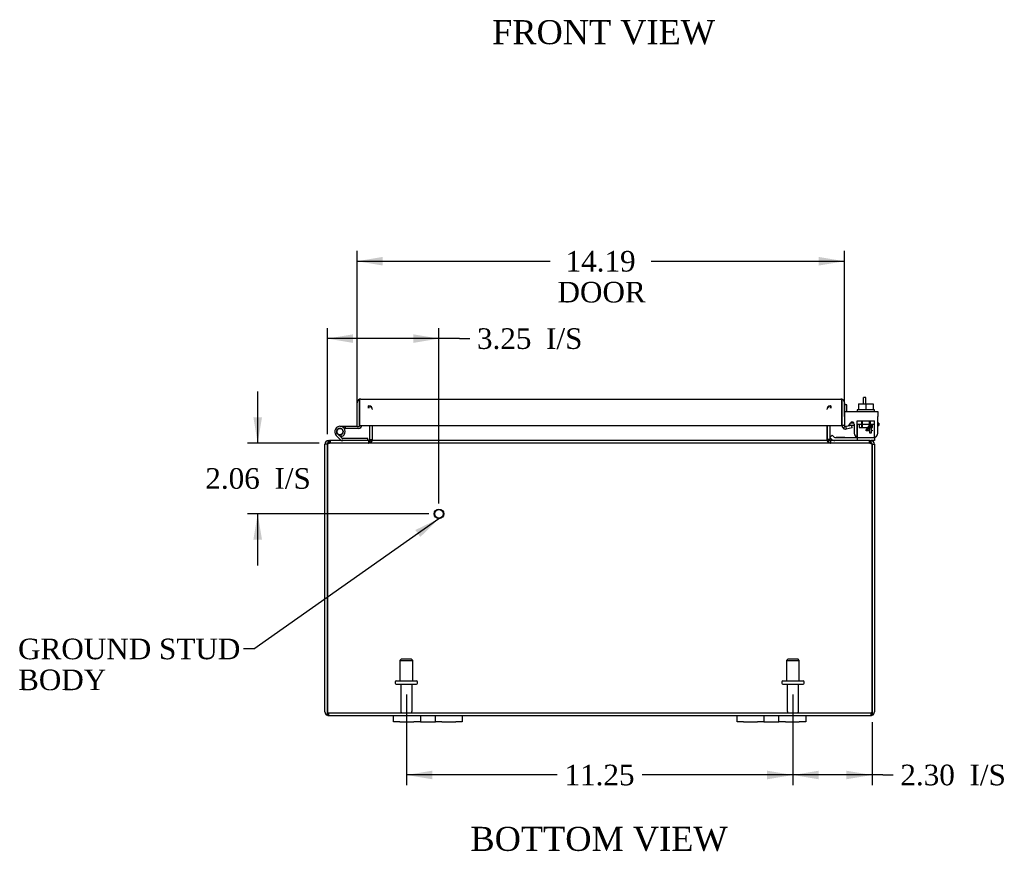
# Model space of a CAD drawing. Header units: inches. Extents: x 2 to 118, y 3 to 79.
# Tile 1 of 6: x 22 to 50, y 3 to 27. Entities that reach past the tile are written whole.
import ezdxf
from ezdxf.enums import TextEntityAlignment as Align

# ---------------------------------------------------------------- set-up
doc = ezdxf.new("R2010")
doc.units = ezdxf.units.IN
doc.header["$MEASUREMENT"] = 0
for name, color, linetype in [('COM40153-1', 7, 'CONTINUOUS'), ('COM40153-2', 7, 'CONTINUOUS'), ('COM42667', 7, 'CONTINUOUS'), ('COM42780', 7, 'CONTINUOUS'), ('COM48443', 7, 'CONTINUOUS'), ('COM71780-3', 7, 'CONTINUOUS'), ('DEFAULT', 7, 'CONTINUOUS'), ('FET07710', 7, 'CONTINUOUS'), ('HNG10620-12B', 7, 'CONTINUOUS'), ('HNG10620-12C', 7, 'CONTINUOUS'), ('HNG10620-12P', 7, 'CONTINUOUS'), ('SCC19011', 7, 'CONTINUOUS'), ('STD21878', 7, 'CONTINUOUS'), ('STD26094', 7, 'CONTINUOUS'), ('WAF25035', 7, 'CONTINUOUS')]:
    doc.layers.add(name, color=color, linetype=linetype)
doc.styles.add('SEACAD_TIMES_NEW_ROMAN', font='times.ttf')

# ---------------------------------------------------------------- blocks, each defined once
blk = doc.blocks.new('SEANNOT_GROUP1')
at = {"layer": 'DEFAULT', "linetype": 'Continuous'}
blk.add_hatch(color=136, dxfattribs=at).paths.add_polyline_path([(33.215, 12.102), (33.757, 12.636), (33.072, 12.306)])
at = {"layer": 'DEFAULT', "color": 136, "linetype": 'Continuous'}
blk.add_line((28.371, 8.844), (28.071, 8.844), dxfattribs=at)
blk.add_lwpolyline([(28.371, 8.844), (33.757, 12.636)], dxfattribs=at)
at = {"layer": 'DEFAULT', "color": 136, "linetype": 'Continuous', "style": 'SEACAD_TIMES_NEW_ROMAN'}
for s, p in [('GROUND STUD', (21.506, 9.144)), ('BODY', (21.506, 8.244))]:
    blk.add_text(s, height=0.6, dxfattribs=at).set_placement(p, align=Align.TOP_LEFT)
blk = doc.blocks.new('GDIMGGROUP7')
at = {"layer": 'DEFAULT', "linetype": 'Continuous'}
for points in [[(44.812, 5.05), (44.812, 5.3), (44.062, 5.175)], [(45.615, 5.05), (46.365, 5.175), (45.615, 5.3)]]:
    blk.add_hatch(color=136, dxfattribs=at).paths.add_polyline_path(points)
at = {"layer": 'DEFAULT', "color": 136, "linetype": 'Continuous'}
for p, q in [((44.062, 7.517), (44.062, 4.875)), ((46.365, 6.716), (46.365, 4.875)), ((46.68, 5.175), (44.062, 5.175)), ((46.68, 5.175), (46.98, 5.175))]:
    blk.add_line(p, q, dxfattribs=at)
at = {"layer": 'DEFAULT', "color": 136, "linetype": 'Continuous', "style": 'SEACAD_TIMES_NEW_ROMAN'}
for s, p in [('2.30', (47.19, 5.475)), ('I/S', (49.203, 5.475))]:
    blk.add_text(s, height=0.6, dxfattribs=at).set_placement(p, align=Align.TOP_LEFT)
blk = doc.blocks.new('GDIMGGROUP8')
at = {"layer": 'DEFAULT', "linetype": 'Continuous'}
for points in [[(33.562, 5.05), (33.562, 5.3), (32.812, 5.175)], [(43.312, 5.05), (44.062, 5.175), (43.312, 5.3)]]:
    blk.add_hatch(color=136, dxfattribs=at).paths.add_polyline_path(points)
at = {"layer": 'DEFAULT', "color": 136, "linetype": 'Continuous'}
for p, q in [((32.812, 7.517), (32.812, 4.875)), ((44.062, 7.517), (44.062, 4.875)), ((37.203, 5.175), (32.812, 5.175)), ((44.062, 5.175), (39.67, 5.175))]:
    blk.add_line(p, q, dxfattribs=at)
at = {"layer": 'DEFAULT', "color": 136, "linetype": 'Continuous', "style": 'SEACAD_TIMES_NEW_ROMAN'}
blk.add_text('11.25', height=0.6, dxfattribs=at).set_placement((37.413, 5.475), align=Align.TOP_LEFT)
blk = doc.blocks.new('GDIMGGROUP14')
at = {"layer": 'DEFAULT', "linetype": 'Continuous'}
for points in [[(28.357, 15.586), (28.482, 14.836), (28.607, 15.586)], [(28.357, 12.026), (28.607, 12.026), (28.482, 12.776)]]:
    blk.add_hatch(color=136, dxfattribs=at).paths.add_polyline_path(points)
at = {"layer": 'DEFAULT', "color": 136, "linetype": 'Continuous'}
for p, q in [((28.482, 14.836), (28.482, 16.336)), ((30.27, 14.836), (28.182, 14.836)), ((33.459, 12.776), (28.182, 12.776)), ((28.482, 11.276), (28.482, 12.776))]:
    blk.add_line(p, q, dxfattribs=at)
at = {"layer": 'DEFAULT', "color": 136, "linetype": 'Continuous', "style": 'SEACAD_TIMES_NEW_ROMAN'}
for s, p in [('2.06', (26.957, 14.106)), ('I/S', (28.97, 14.106))]:
    blk.add_text(s, height=0.6, dxfattribs=at).set_placement(p, align=Align.TOP_LEFT)
blk = doc.blocks.new('GDIMGGROUP15')
at = {"layer": 'DEFAULT', "linetype": 'Continuous'}
for points in [[(31.259, 18.002), (30.509, 17.877), (31.259, 17.752)], [(33.009, 18.002), (33.009, 17.752), (33.759, 17.877)]]:
    blk.add_hatch(color=136, dxfattribs=at).paths.add_polyline_path(points)
at = {"layer": 'DEFAULT', "color": 136, "linetype": 'Continuous'}
for p, q in [((30.509, 15.1), (30.509, 18.177)), ((33.759, 13.076), (33.759, 18.177)), ((34.355, 17.877), (30.509, 17.877)), ((34.355, 17.877), (34.655, 17.877))]:
    blk.add_line(p, q, dxfattribs=at)
at = {"layer": 'DEFAULT', "color": 136, "linetype": 'Continuous', "style": 'SEACAD_TIMES_NEW_ROMAN'}
for s, p in [('3.25', (34.865, 18.177)), ('I/S', (36.877, 18.177))]:
    blk.add_text(s, height=0.6, dxfattribs=at).set_placement(p, align=Align.TOP_LEFT)
blk = doc.blocks.new('GDIMGGROUP20')
at = {"layer": 'DEFAULT', "linetype": 'Continuous'}
for points in [[(32.124, 20.254), (31.374, 20.129), (32.124, 20.004)], [(44.812, 20.254), (44.812, 20.004), (45.562, 20.129)]]:
    blk.add_hatch(color=136, dxfattribs=at).paths.add_polyline_path(points)
at = {"layer": 'DEFAULT', "color": 136, "linetype": 'Continuous'}
for p, q in [((31.374, 15.623), (31.374, 20.429)), ((45.562, 15.651), (45.562, 20.429)), ((31.374, 20.129), (36.999, 20.129)), ((39.936, 20.129), (45.562, 20.129))]:
    blk.add_line(p, q, dxfattribs=at)
at = {"layer": 'DEFAULT', "color": 136, "linetype": 'Continuous', "style": 'SEACAD_TIMES_NEW_ROMAN'}
for s, p in [('14.19', (37.444, 20.429)), ('DOOR', (37.209, 19.529))]:
    blk.add_text(s, height=0.6, dxfattribs=at).set_placement(p, align=Align.TOP_LEFT)

msp = doc.modelspace()

# ---------------------------------------------------------------- linework, layer by layer
at = {"layer": 'COM40153-1', "color": 7}
for p, q in [((46.115, 15.98), (46.115, 16.158)), ((46.187, 16.158), (46.115, 16.158)), ((46.187, 15.98), (46.187, 16.158))]:
    msp.add_line(p, q, dxfattribs=at)
at = {"layer": 'COM40153-2', "color": 7}
for p, q in [((45.634, 15.946), (45.562, 15.946)), ((45.634, 15.754), (45.634, 15.946)), ((45.846, 15.346), (45.688, 15.346)), ((45.838, 15.418), (45.734, 15.418)), ((46.562, 15.418), (46.532, 15.418)), ((46.532, 15.346), (46.562, 15.346)), ((46.562, 15.418), (46.562, 15.346))]:
    msp.add_line(p, q, dxfattribs=at)
msp.add_arc((45.67, 15.454), 0.108, 180, 186.8545, dxfattribs=at)
at = {"layer": 'COM42667', "color": 7}
for p, q in [((45.562, 15.754), (46.532, 15.754)), ((45.562, 15.611), (45.562, 15.754)), ((45.562, 15.611), (45.562, 15.355)), ((46.532, 15.754), (46.532, 15.611)), ((46.532, 15.128), (46.532, 15.611)), ((45.677, 15.329), (45.736, 15.42)), ((45.846, 15.388), (45.846, 15.128)), ((46.196, 15.216), (46.311, 15.378)), ((46.196, 15.188), (46.196, 15.216)), ((46.305, 15.329), (46.226, 15.216)), ((46.226, 15.216), (46.305, 15.216)), ((46.305, 15.216), (46.305, 15.329)), ((46.311, 15.378), (46.336, 15.378)), ((46.336, 15.378), (46.336, 15.216)), ((46.336, 15.216), (46.369, 15.216)), ((46.369, 15.216), (46.369, 15.188)), ((46.305, 15.188), (46.196, 15.188)), ((46.305, 15.128), (46.305, 15.188)), ((46.336, 15.128), (46.305, 15.128)), ((46.369, 15.188), (46.336, 15.188)), ((46.336, 15.188), (46.336, 15.128))]:
    msp.add_line(p, q, dxfattribs=at)
for centre, radius, start, end in [((45.622, 15.355), 0.06, 180, 202.199), ((45.786, 15.388), 0.06, 0, 147.1545), ((45.971, 15.128), 0.125, 180, 270), ((46.407, 15.128), 0.125, 270, 0)]:
    msp.add_arc(centre, radius, start, end, dxfattribs=at)
at = {"layer": 'COM42780', "color": 7}
for p, q in [((45.933, 15.48), (46.433, 15.48)), ((45.933, 15.394), (45.933, 15.48)), ((46.058, 15.48), (46.058, 15.29)), ((46.077, 15.48), (46.077, 15.29)), ((46.29, 15.29), (46.29, 15.48)), ((46.308, 15.48), (46.308, 15.29)), ((46.433, 15.34), (46.433, 15.48)), ((45.933, 15.34), (45.933, 15.394)), ((45.933, 15.394), (45.933, 14.924)), ((45.933, 15.385), (46.433, 15.385)), ((45.988, 15.385), (45.988, 15.29)), ((45.988, 15.29), (46.378, 15.29)), ((46.378, 15.29), (46.378, 15.385)), ((46.433, 15.051), (46.433, 15.34)), ((45.134, 15.001), (45.201, 15.068)), ((45.134, 15.001), (45.184, 14.95)), ((45.201, 15.068), (45.251, 15.017)), ((45.285, 15.003), (46.183, 15.003)), ((45.319, 15.002), (45.319, 15.003)), ((45.379, 15.002), (45.319, 15.002)), ((45.379, 15.002), (45.379, 15.003)), ((45.407, 15.002), (45.379, 15.002)), ((45.407, 15.002), (45.407, 15.003)), ((45.569, 15.002), (45.407, 15.002)), ((45.519, 15.002), (45.519, 15.003)), ((45.569, 15.002), (45.569, 15.003)), ((46.183, 15.003), (46.433, 15.003)), ((46.433, 14.908), (46.329, 14.908)), ((46.433, 15.006), (46.433, 15.051)), ((46.433, 15.003), (46.433, 15.006)), ((46.433, 15.003), (46.433, 14.908))]:
    msp.add_line(p, q, dxfattribs=at)
for radius in [0.143, 0.048]:
    msp.add_arc((45.285, 15.051), radius, 225, 270, dxfattribs=at)
msp.add_ellipse((45.683, 16.009), major_axis=(0, -14.322), ratio=0.017455, start_param=1.503851, end_param=1.524085, dxfattribs=at)
for points, knots in [([(45.925, 15.003), (45.927, 15.003), (45.928, 15.004), (45.929, 15.008), (45.93, 15.009), (45.93, 15.01)], [0, 0, 0, 0, 0.25, 0.25, 0.3597521, 0.3597521, 0.3597521, 0.3597521]), ([(45.933, 14.924), (45.933, 14.919), (45.933, 14.915), (45.93, 14.91), (45.928, 14.908), (45.925, 14.908)], [0, 0, 0, 0, 0.5, 0.5, 1, 1, 1, 1]), ([(45.93, 15.01), (45.93, 15.011), (45.93, 15.011), (45.931, 15.013), (45.931, 15.015), (45.932, 15.021), (45.932, 15.026), (45.933, 15.038), (45.933, 15.044), (45.933, 15.051)], [0.3597521, 0.3597521, 0.3597521, 0.3597521, 0.375, 0.375, 0.5, 0.5, 0.75, 0.75, 1, 1, 1, 1])]:
    msp.add_open_spline(points, degree=3, knots=knots, dxfattribs=at)
at = {"layer": 'COM48443', "color": 7}
for p, q in [((31.704, 15.849), (31.704, 15.921)), ((31.722, 15.849), (31.722, 15.921)), ((45.152, 15.849), (45.152, 15.921)), ((45.17, 15.921), (45.17, 15.849)), ((31.74, 15.351), (31.74, 14.944)), ((31.812, 15.351), (31.812, 14.944)), ((31.825, 14.944), (31.825, 15.351)), ((45.048, 15.351), (45.048, 14.944)), ((45.062, 15.351), (45.062, 14.944)), ((45.134, 15.351), (45.134, 14.944)), ((30.545, 14.884), (30.545, 14.908)), ((30.545, 14.908), (30.569, 14.908)), ((30.569, 14.908), (30.569, 14.836)), ((30.569, 14.908), (30.57, 14.908)), ((30.57, 14.836), (30.57, 14.908)), ((46.303, 14.908), (30.57, 14.908)), ((30.587, 14.908), (30.587, 14.836)), ((31.704, 14.908), (31.704, 14.836)), ((31.722, 14.908), (31.722, 14.836)), ((31.74, 14.944), (31.812, 14.944)), ((45.134, 14.944), (45.062, 14.944)), ((45.152, 14.908), (45.152, 14.836)), ((45.17, 14.836), (45.17, 14.908)), ((46.286, 14.908), (46.286, 14.836)), ((46.303, 14.836), (46.303, 14.908)), ((46.303, 14.908), (46.304, 14.908)), ((46.304, 14.908), (46.304, 14.836)), ((46.304, 14.908), (46.329, 14.908)), ((46.329, 14.884), (46.329, 14.908)), ((30.437, 7.016), (30.437, 14.8)), ((30.509, 14.8), (30.437, 14.8)), ((30.509, 7.016), (30.509, 14.8)), ((30.509, 14.8), (30.509, 7.016)), ((30.545, 14.836), (30.545, 14.884)), ((30.545, 14.836), (30.569, 14.836)), ((30.569, 14.836), (30.57, 14.836)), ((46.303, 14.836), (30.57, 14.836)), ((46.303, 14.836), (46.304, 14.836)), ((46.304, 14.836), (46.329, 14.836)), ((46.329, 14.836), (46.329, 14.884)), ((46.365, 14.8), (46.437, 14.8)), ((46.365, 14.8), (46.365, 7.016)), ((46.365, 7.016), (46.365, 14.8)), ((46.437, 14.8), (46.437, 7.016)), ((30.509, 6.915), (30.509, 7.016)), ((30.509, 7.016), (30.509, 6.915)), ((30.545, 6.98), (46.329, 6.98)), ((30.545, 6.98), (30.545, 6.908)), ((30.545, 6.908), (32.437, 6.908)), ((34.437, 6.908), (42.437, 6.908)), ((44.437, 6.908), (46.329, 6.908)), ((46.329, 6.98), (46.329, 6.908)), ((46.365, 6.915), (46.365, 7.016)), ((46.365, 7.016), (46.365, 6.915))]:
    msp.add_line(p, q, dxfattribs=at)
for centre, radius, start, end in [((31.704, 15.813), 0.108, 10.3965, 90), ((31.719, 15.816), 0.106, 358.8074, 88.6926), ((45.154, 15.816), 0.106, 91.3077, 181.1923), ((45.17, 15.813), 0.108, 90, 169.6032), ((30.545, 14.8), 0.108, 90, 180), ((31.704, 14.944), 0.036, 270, 0), ((31.704, 14.944), 0.108, 270, 349.6016), ((31.719, 14.942), 0.106, 271.3077, 1.1923), ((31.704, 14.944), 0.108, 349.6016, 0), ((45.154, 14.942), 0.106, 178.8074, 268.6926), ((45.17, 14.944), 0.108, 180, 190.3994), ((45.17, 14.944), 0.108, 190.3994, 270), ((45.17, 14.944), 0.036, 180, 270), ((46.329, 14.8), 0.108, 0, 90), ((30.545, 14.8), 0.036, 141.2767, 180), ((30.545, 14.8), 0.036, 90, 141.2767), ((46.329, 14.8), 0.036, 38.7233, 90), ((46.329, 14.8), 0.036, 0, 38.7233), ((30.545, 7.016), 0.108, 180, 250.5288), ((30.545, 7.016), 0.036, 180, 270), ((30.545, 7.016), 0.108, 250.5288, 270), ((46.329, 7.016), 0.036, 270, 0), ((46.329, 7.016), 0.108, 270, 289.4712), ((46.329, 7.016), 0.108, 289.4712, 0)]:
    msp.add_arc(centre, radius, start, end, dxfattribs=at)
for centre, major_axis, start_param, end_param in [((30.545, 7.016), (0, 0.036), 1.570796, 3.141593), ((30.545, 7.016), (0, 0.108), 2.801756, 3.141593), ((46.329, 7.016), (0, 0.036), 3.141593, 4.712389), ((46.329, 7.016), (0, 0.108), 3.141593, 3.48143)]:
    msp.add_ellipse(centre, major_axis=major_axis, ratio=0.997813, start_param=start_param, end_param=end_param, dxfattribs=at)
for points, knots in [([(30.509, 14.8), (30.514, 14.814), (30.519, 14.829), (30.529, 14.855), (30.534, 14.867), (30.545, 14.887), (30.55, 14.895), (30.56, 14.906), (30.565, 14.908), (30.57, 14.908)], [0, 0, 0, 0, 0.25, 0.25, 0.5, 0.5, 0.75, 0.75, 1, 1, 1, 1]), ([(31.722, 14.908), (31.732, 14.908), (31.742, 14.909), (31.763, 14.911), (31.773, 14.913), (31.788, 14.917), (31.792, 14.918), (31.802, 14.921), (31.806, 14.923), (31.814, 14.928), (31.818, 14.931), (31.822, 14.935), (31.823, 14.937), (31.825, 14.941), (31.825, 14.942), (31.825, 14.944)], [0, 0, 0, 0, 0.25, 0.25, 0.5, 0.5, 0.625, 0.625, 0.75, 0.75, 0.875, 0.875, 0.9375, 0.9375, 1, 1, 1, 1]), ([(45.048, 14.944), (45.048, 14.942), (45.049, 14.941), (45.05, 14.937), (45.051, 14.935), (45.056, 14.931), (45.059, 14.928), (45.067, 14.923), (45.072, 14.921), (45.081, 14.918), (45.086, 14.917), (45.1, 14.913), (45.11, 14.911), (45.131, 14.909), (45.141, 14.908), (45.152, 14.908)], [0, 0, 0, 0, 0.0625, 0.0625, 0.125, 0.125, 0.25, 0.25, 0.375, 0.375, 0.5, 0.5, 0.75, 0.75, 1, 1, 1, 1]), ([(46.303, 14.908), (46.308, 14.908), (46.313, 14.906), (46.323, 14.895), (46.329, 14.887), (46.339, 14.867), (46.344, 14.855), (46.354, 14.829), (46.359, 14.814), (46.365, 14.8)], [0, 0, 0, 0, 0.25, 0.25, 0.5, 0.5, 0.75, 0.75, 1, 1, 1, 1]), ([(30.509, 14.8), (30.519, 14.81), (30.529, 14.819), (30.55, 14.832), (30.56, 14.836), (30.57, 14.836)], [0, 0, 0, 0, 0.5, 0.5, 1, 1, 1, 1]), ([(46.303, 14.836), (46.313, 14.836), (46.323, 14.832), (46.344, 14.819), (46.354, 14.81), (46.365, 14.8)], [0, 0, 0, 0, 0.5, 0.5, 1, 1, 1, 1])]:
    msp.add_open_spline(points, degree=3, knots=knots, dxfattribs=at)
at = {"layer": 'COM71780-3', "color": 7}
for p, q in [((31.446, 16.112), (31.446, 16.01)), ((31.446, 16.01), (31.446, 16.112)), ((31.482, 16.118), (45.454, 16.118)), ((45.49, 16.01), (45.49, 16.112)), ((45.49, 16.112), (45.49, 16.01)), ((31.374, 15.323), (31.374, 16.01)), ((31.446, 15.323), (31.446, 16.01)), ((31.446, 16.01), (31.446, 15.351)), ((45.49, 15.351), (45.49, 16.01)), ((45.49, 16.01), (45.49, 15.351)), ((45.562, 16.01), (45.562, 15.351)), ((31.374, 15.323), (31.446, 15.323)), ((31.446, 15.351), (45.49, 15.351)), ((45.562, 15.351), (45.49, 15.351)), ((45.575, 15.324), (45.528, 15.269)), ((45.774, 15.346), (45.604, 15.316)), ((45.604, 15.316), (45.616, 15.245)), ((45.786, 15.275), (45.616, 15.245)), ((45.786, 15.275), (45.774, 15.346))]:
    msp.add_line(p, q, dxfattribs=at)
for centre, radius, start, end in [((31.482, 16.01), 0.108, 109.4712, 180), ((31.482, 16.01), 0.108, 90, 109.4712), ((45.454, 16.01), 0.108, 70.5288, 90), ((45.454, 16.01), 0.108, 0, 70.5288), ((45.598, 15.351), 0.108, 180, 230), ((45.598, 15.351), 0.108, 230.0001, 279.9999), ((45.598, 15.351), 0.036, 180, 230), ((45.598, 15.351), 0.036, 230, 280)]:
    msp.add_arc(centre, radius, start, end, dxfattribs=at)
for centre, start_param, end_param in [((31.482, 16.01), 3.141593, 3.48143), ((45.454, 16.01), 2.801756, 3.141593)]:
    msp.add_ellipse(centre, major_axis=(0, -0.108), ratio=0.997813, start_param=start_param, end_param=end_param, dxfattribs=at)
at = {"layer": 'FET07710', "color": 7}
for p, q in [((32.437, 6.721), (32.437, 6.908)), ((32.437, 6.908), (32.624, 6.908)), ((32.624, 6.908), (33.031, 6.908)), ((33.031, 6.908), (33.218, 6.908)), ((33.218, 6.908), (33.436, 6.908)), ((33.218, 6.908), (33.218, 6.721)), ((33.436, 6.908), (33.437, 6.908)), ((33.437, 6.908), (33.655, 6.908)), ((33.655, 6.721), (33.655, 6.908)), ((33.655, 6.908), (33.842, 6.908)), ((33.842, 6.908), (34.249, 6.908)), ((34.249, 6.908), (34.437, 6.908)), ((34.437, 6.908), (34.437, 6.721)), ((42.437, 6.721), (42.437, 6.908)), ((42.437, 6.908), (42.624, 6.908)), ((42.624, 6.908), (43.031, 6.908)), ((43.031, 6.908), (43.218, 6.908)), ((43.218, 6.908), (43.436, 6.908)), ((43.218, 6.908), (43.218, 6.721)), ((43.436, 6.908), (43.437, 6.908)), ((43.437, 6.908), (43.655, 6.908)), ((43.655, 6.721), (43.655, 6.908)), ((43.655, 6.908), (43.842, 6.908)), ((43.842, 6.908), (44.249, 6.908)), ((44.249, 6.908), (44.437, 6.908)), ((44.437, 6.908), (44.437, 6.721)), ((32.624, 6.721), (32.437, 6.721)), ((32.624, 6.721), (33.031, 6.721)), ((33.218, 6.721), (33.031, 6.721)), ((33.218, 6.721), (33.436, 6.721)), ((33.436, 6.721), (33.437, 6.721)), ((33.437, 6.721), (33.655, 6.721)), ((33.842, 6.721), (33.655, 6.721)), ((33.842, 6.721), (34.249, 6.721)), ((34.437, 6.721), (34.249, 6.721)), ((42.624, 6.721), (42.437, 6.721)), ((42.624, 6.721), (43.031, 6.721)), ((43.218, 6.721), (43.031, 6.721)), ((43.218, 6.721), (43.436, 6.721)), ((43.436, 6.721), (43.437, 6.721)), ((43.437, 6.721), (43.655, 6.721)), ((43.842, 6.721), (43.655, 6.721)), ((43.842, 6.721), (44.249, 6.721)), ((44.437, 6.721), (44.249, 6.721))]:
    msp.add_line(p, q, dxfattribs=at)
at = {"layer": 'HNG10620-12B', "color": 7}
for p, q in [((30.893, 14.934), (30.767, 15.061)), ((30.936, 14.977), (30.809, 15.103)), ((30.921, 15.023), (30.903, 15.08)), ((31.692, 14.968), (30.956, 14.968)), ((31.692, 14.908), (31.692, 14.968))]:
    msp.add_line(p, q, dxfattribs=at)
for centre, radius, start, end in [((30.876, 15.17), 0.154, 287.1819, 225), ((30.876, 15.17), 0.0938, 287.1819, 225), ((30.956, 14.997), 0.089, 225, 270), ((30.956, 14.997), 0.029, 225, 270)]:
    msp.add_arc(centre, radius, start, end, dxfattribs=at)
at = {"layer": 'HNG10620-12C', "color": 7}
for p, q in [((31.446, 15.803), (31.446, 15.803)), ((31.029, 15.323), (30.876, 15.323)), ((31.029, 15.263), (30.998, 15.263)), ((31.374, 15.323), (31.029, 15.323)), ((31.029, 15.323), (31.029, 15.263)), ((31.417, 15.263), (31.029, 15.263))]:
    msp.add_line(p, q, dxfattribs=at)
for centre, radius, start, end in [((31.417, 15.352), 0.089, 270, 0), ((30.876, 15.17), 0.154, 277.4281, 287.1819)]:
    msp.add_arc(centre, radius, start, end, dxfattribs=at)
at = {"layer": 'HNG10620-12P', "color": 7}
msp.add_circle((30.876, 15.17), 0.0938, dxfattribs=at)
at = {"layer": 'SCC19011', "color": 7}
for p, q in [((45.968, 15.98), (45.968, 15.799)), ((45.968, 15.98), (46.183, 15.98)), ((46.183, 15.98), (46.183, 15.799)), ((46.183, 15.98), (46.398, 15.98)), ((46.398, 15.98), (46.398, 15.799))]:
    msp.add_line(p, q, dxfattribs=at)
at = {"layer": 'STD21878', "color": 7}
for radius in [0.141, 0.125]:
    msp.add_circle((33.759, 12.776), radius, dxfattribs=at)
at = {"layer": 'STD26094', "color": 7}
for p, q in [((32.662, 8.542), (32.624, 8.505)), ((32.624, 8.505), (32.999, 8.505)), ((32.624, 8.505), (32.624, 7.917)), ((32.962, 8.542), (32.662, 8.542)), ((32.999, 8.505), (32.962, 8.542)), ((32.999, 7.917), (32.999, 8.505)), ((43.912, 8.542), (43.874, 8.505)), ((43.874, 8.505), (44.249, 8.505)), ((43.874, 8.505), (43.874, 7.917)), ((44.212, 8.542), (43.912, 8.542)), ((44.249, 8.505), (44.212, 8.542)), ((44.249, 7.917), (44.249, 8.505)), ((32.487, 7.887), (32.487, 7.847)), ((32.517, 7.917), (33.107, 7.917)), ((32.517, 7.817), (33.107, 7.817)), ((32.647, 7.817), (32.647, 7.04)), ((32.977, 7.04), (32.977, 7.817)), ((33.137, 7.847), (33.137, 7.887)), ((43.737, 7.887), (43.737, 7.847)), ((43.767, 7.917), (44.357, 7.917)), ((43.767, 7.817), (44.357, 7.817)), ((43.897, 7.817), (43.897, 7.04)), ((44.227, 7.04), (44.227, 7.817)), ((44.387, 7.847), (44.387, 7.887))]:
    msp.add_line(p, q, dxfattribs=at)
for centre, radius, start, end in [((32.517, 7.887), 0.03, 90, 180), ((32.517, 7.847), 0.03, 180, 270), ((33.107, 7.887), 0.03, 0, 90), ((33.107, 7.847), 0.03, 270, 0), ((43.767, 7.887), 0.03, 90, 180), ((43.767, 7.847), 0.03, 180, 270), ((44.357, 7.887), 0.03, 0, 90), ((44.357, 7.847), 0.03, 270, 0), ((32.707, 7.04), 0.06, 180, 270), ((32.917, 7.04), 0.06, 270, 0), ((43.957, 7.04), 0.06, 180, 270), ((44.167, 7.04), 0.06, 270, 0)]:
    msp.add_arc(centre, radius, start, end, dxfattribs=at)
at = {"layer": 'WAF25035', "color": 7}
for p, q in [((46.433, 15.799), (45.933, 15.799)), ((45.933, 15.799), (45.933, 15.754)), ((46.433, 15.754), (46.433, 15.799))]:
    msp.add_line(p, q, dxfattribs=at)

# ---------------------------------------------------------------- block references
at = {"layer": 'DEFAULT', "color": 7}
for name in ['GDIMGGROUP20', 'GDIMGGROUP15', 'GDIMGGROUP14', 'SEANNOT_GROUP1', 'GDIMGGROUP8', 'GDIMGGROUP7']:
    msp.add_blockref(name, (0, 0), dxfattribs=at)

# ---------------------------------------------------------------- texts
at = {"layer": 'DEFAULT', "color": 7, "style": 'SEACAD_TIMES_NEW_ROMAN'}
for s, p in [('FRONT VIEW', (35.306, 27.147)), ('BOTTOM VIEW', (34.675, 3.666))]:
    msp.add_text(s, height=0.7, dxfattribs=at).set_placement(p, align=Align.TOP_LEFT)

doc.saveas('drawing.dxf')
